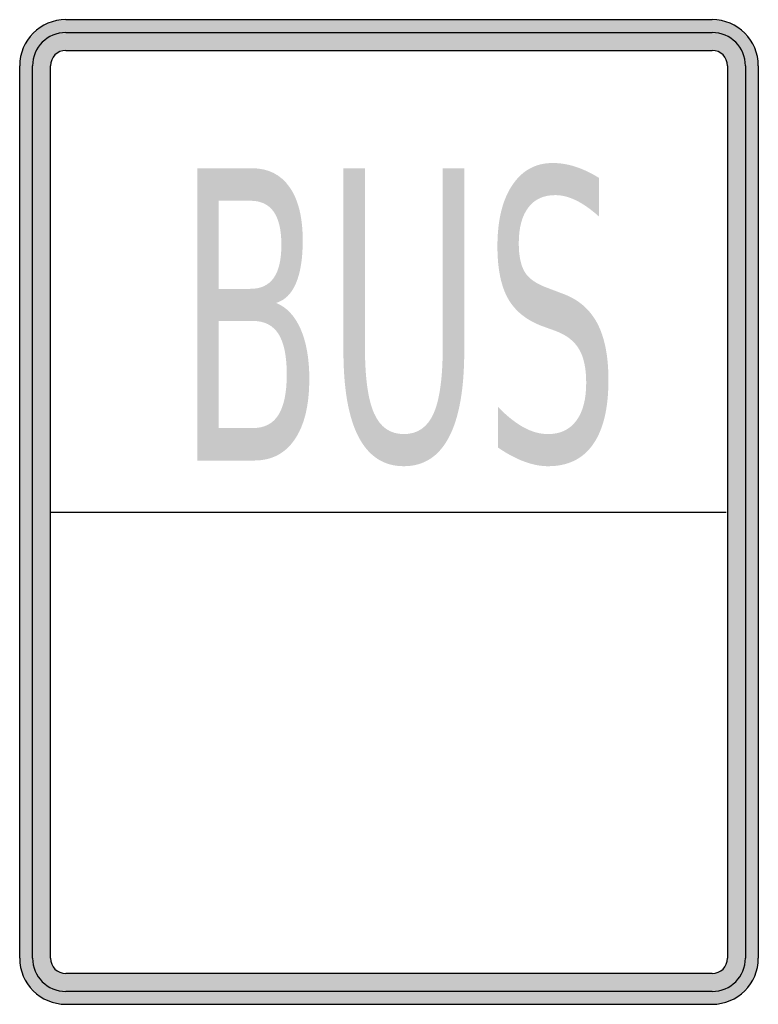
# Model space of a CAD drawing. Header units: inches. Extents: x -0.5 to 0.5, y -0.67 to 0.67.
import ezdxf

# ---------------------------------------------------------------- set-up
doc = ezdxf.new("R2010")
doc.units = ezdxf.units.IN
doc.header["$MEASUREMENT"] = 0

msp = doc.modelspace()

# ---------------------------------------------------------------- hatches: boundary and pattern name
h = msp.add_hatch(color=7)
h.paths.add_polyline_path([(-0.4376, 0.6667), (0.4376, 0.6667), (0.446, 0.666), (0.454, 0.6644), (0.4618, 0.6618), (0.4691, 0.6582), (0.4756, 0.6536), (0.4816, 0.6484), (0.4869, 0.6424), (0.4913, 0.6358), (0.4951, 0.6284), (0.4978, 0.6209), (0.4993, 0.6127), (0.5, 0.6042), (0.5, -0.6042), (0.4993, -0.6127), (0.4978, -0.6207), (0.4951, -0.6284), (0.4913, -0.6358), (0.4869, -0.6422), (0.4816, -0.6482), (0.4756, -0.6536), (0.4691, -0.658), (0.4618, -0.6618), (0.454, -0.6644), (0.446, -0.666), (0.4376, -0.6667), (-0.4376, -0.6667), (-0.446, -0.666), (-0.4542, -0.6644), (-0.4618, -0.6618), (-0.4691, -0.658), (-0.4758, -0.6536), (-0.4818, -0.6482), (-0.4869, -0.6422), (-0.4916, -0.6358), (-0.4951, -0.6284), (-0.4978, -0.6207), (-0.4993, -0.6127), (-0.5, -0.6042), (-0.5, 0.6042), (-0.4993, 0.6127), (-0.4978, 0.6209), (-0.4951, 0.6284), (-0.4916, 0.6358), (-0.4869, 0.6424), (-0.4818, 0.6484), (-0.4758, 0.6536), (-0.4691, 0.6582), (-0.4618, 0.6618), (-0.4542, 0.6644), (-0.446, 0.666), (-0.4376, 0.6667)])
h.paths.add_polyline_path([(-0.4584, -0.6042), (-0.4584, 0), (-0.4584, 0.6042), (-0.4576, 0.6098), (-0.4556, 0.6147), (-0.4522, 0.6189), (-0.448, 0.6222), (-0.4431, 0.6242), (-0.4376, 0.6249), (0.4376, 0.6249), (0.4431, 0.6242), (0.448, 0.6222), (0.4522, 0.6189), (0.4556, 0.6147), (0.4576, 0.6098), (0.4582, 0.6042), (0.4582, -0.6042), (0.4576, -0.6096), (0.4556, -0.6147), (0.4522, -0.6189), (0.448, -0.6222), (0.4431, -0.6242), (0.4376, -0.6249), (-0.4376, -0.6249), (-0.4431, -0.6242), (-0.448, -0.6222), (-0.4522, -0.6189), (-0.4556, -0.6147), (-0.4576, -0.6096), (-0.4584, -0.6042)], flags=0)
h = msp.add_hatch(color=7)
edge = h.paths.add_edge_path()
edge.add_line((0.2842, 0.4525), (0.2842, 0.4002))
edge.add_spline(control_points=[(0.2842, 0.4002), (0.2733, 0.41), (0.263, 0.4172), (0.2532, 0.422), (0.2434, 0.4268), (0.2341, 0.4291), (0.2251, 0.4291), (0.2092, 0.4291), (0.1971, 0.4235), (0.1885, 0.4122), (0.18, 0.4009), (0.1757, 0.3848), (0.1757, 0.3639), (0.1757, 0.3464), (0.1786, 0.3332), (0.1842, 0.3243), (0.1899, 0.3154), (0.2007, 0.3082), (0.2166, 0.3027)], knot_values=[0, 0, 0, 0, 1, 1, 1, 2, 2, 2, 3, 3, 3, 4, 4, 4, 5, 5, 5, 6, 6, 6, 6], degree=3, periodic=0)
edge.add_line((0.2166, 0.3027), (0.234, 0.2961))
edge.add_spline(control_points=[(0.234, 0.2961), (0.2556, 0.2885), (0.2715, 0.2751), (0.2818, 0.2559), (0.292, 0.2367), (0.2971, 0.2111), (0.2971, 0.1789), (0.2971, 0.1405), (0.2902, 0.1115), (0.2763, 0.0917), (0.2625, 0.0719), (0.2422, 0.062), (0.2153, 0.062), (0.2052, 0.062), (0.1944, 0.0641), (0.183, 0.0683), (0.1716, 0.0726), (0.1598, 0.0789), (0.1476, 0.0872)], knot_values=[0, 0, 0, 0, 1, 1, 1, 2, 2, 2, 3, 3, 3, 4, 4, 4, 5, 5, 5, 6, 6, 6, 6], degree=3, periodic=0)
edge.add_line((0.1476, 0.0872), (0.1476, 0.1423))
edge.add_spline(control_points=[(0.1476, 0.1423), (0.1594, 0.1301), (0.1709, 0.1209), (0.1821, 0.1147), (0.1933, 0.1086), (0.2044, 0.1055), (0.2153, 0.1055), (0.2318, 0.1055), (0.2445, 0.1115), (0.2535, 0.1235), (0.2625, 0.1355), (0.267, 0.1526), (0.267, 0.1749), (0.267, 0.1944), (0.2638, 0.2096), (0.2573, 0.2205), (0.2509, 0.2315), (0.2403, 0.2397), (0.2255, 0.2452)], knot_values=[0, 0, 0, 0, 1, 1, 1, 2, 2, 2, 3, 3, 3, 4, 4, 4, 5, 5, 5, 6, 6, 6, 6], degree=3, periodic=0)
edge.add_line((0.2255, 0.2452), (0.208, 0.2515))
edge.add_spline(control_points=[(0.208, 0.2515), (0.1864, 0.2595), (0.1708, 0.2719), (0.1612, 0.2889), (0.1516, 0.3059), (0.1468, 0.3295), (0.1468, 0.3597), (0.1468, 0.3947), (0.1534, 0.4223), (0.1668, 0.4424), (0.1801, 0.4625), (0.1984, 0.4726), (0.2217, 0.4726), (0.2318, 0.4726), (0.242, 0.4709), (0.2524, 0.4676), (0.2628, 0.4642), (0.2734, 0.4592), (0.2842, 0.4525)], knot_values=[0, 0, 0, 0, 1, 1, 1, 2, 2, 2, 3, 3, 3, 4, 4, 4, 5, 5, 5, 6, 6, 6, 6], degree=3, periodic=0)
h = msp.add_hatch(color=7)
edge = h.paths.add_edge_path()
edge.add_line((-0.2595, 0.4655), (-0.1857, 0.4655))
edge.add_spline(control_points=[(-0.1857, 0.4655), (-0.1636, 0.4655), (-0.1466, 0.457), (-0.1347, 0.44), (-0.1227, 0.423), (-0.1168, 0.3989), (-0.1168, 0.3676), (-0.1168, 0.3434), (-0.1198, 0.3242), (-0.1259, 0.3099), (-0.132, 0.2955), (-0.141, 0.2866), (-0.1529, 0.2831)], knot_values=[0, 0, 0, 0, 1, 1, 1, 2, 2, 2, 3, 3, 3, 4, 4, 4, 4], degree=3, periodic=0)
edge.add_spline(control_points=[(-0.1529, 0.2831), (-0.1386, 0.2774), (-0.1275, 0.2656), (-0.1196, 0.2477), (-0.1118, 0.2297), (-0.1079, 0.2073), (-0.1079, 0.1805), (-0.1079, 0.1451), (-0.1144, 0.1178), (-0.1274, 0.0986), (-0.1403, 0.0793), (-0.1588, 0.0697), (-0.1828, 0.0697)], knot_values=[0, 0, 0, 0, 1, 1, 1, 2, 2, 2, 3, 3, 3, 4, 4, 4, 4], degree=3, periodic=0)
edge.add_line((-0.1828, 0.0697), (-0.2595, 0.0697))
edge.add_line((-0.2595, 0.0697), (-0.2595, 0.4655))
edge = h.paths.add_edge_path(flags=0)
edge.add_line((-0.2305, 0.2587), (-0.2305, 0.1137))
edge.add_line((-0.2305, 0.1137), (-0.1842, 0.1137))
edge.add_spline(control_points=[(-0.1842, 0.1137), (-0.1686, 0.1137), (-0.1571, 0.1196), (-0.1496, 0.1316), (-0.1422, 0.1435), (-0.1384, 0.1618), (-0.1384, 0.1863), (-0.1384, 0.2111), (-0.1422, 0.2293), (-0.1496, 0.2411), (-0.1571, 0.2528), (-0.1686, 0.2587), (-0.1842, 0.2587)], knot_values=[0, 0, 0, 0, 1, 1, 1, 2, 2, 2, 3, 3, 3, 4, 4, 4, 4], degree=3, periodic=0)
edge.add_line((-0.1842, 0.2587), (-0.2305, 0.2587))
edge = h.paths.add_edge_path(flags=0)
edge.add_line((-0.2305, 0.4215), (-0.2305, 0.3022))
edge.add_line((-0.2305, 0.3022), (-0.1877, 0.3022))
edge.add_spline(control_points=[(-0.1877, 0.3022), (-0.1736, 0.3022), (-0.1631, 0.3071), (-0.1561, 0.3169), (-0.1492, 0.3267), (-0.1457, 0.3417), (-0.1457, 0.3618), (-0.1457, 0.3818), (-0.1492, 0.3967), (-0.1561, 0.4066), (-0.1631, 0.4165), (-0.1736, 0.4215), (-0.1877, 0.4215)], knot_values=[0, 0, 0, 0, 1, 1, 1, 2, 2, 2, 3, 3, 3, 4, 4, 4, 4], degree=3, periodic=0)
edge.add_line((-0.1877, 0.4215), (-0.2305, 0.4215))
h = msp.add_hatch(color=7)
edge = h.paths.add_edge_path()
edge.add_line((-0.0617, 0.4655), (-0.0326, 0.4655))
edge.add_line((-0.0326, 0.4655), (-0.0326, 0.225))
edge.add_spline(control_points=[(-0.0326, 0.225), (-0.0326, 0.1826), (-0.0285, 0.1521), (-0.0201, 0.1334), (-0.0118, 0.1148), (0.0016, 0.1055), (0.0202, 0.1055), (0.0387, 0.1055), (0.0521, 0.1148), (0.0604, 0.1334), (0.0687, 0.1521), (0.0728, 0.1826), (0.0728, 0.225)], knot_values=[0, 0, 0, 0, 1, 1, 1, 2, 2, 2, 3, 3, 3, 4, 4, 4, 4], degree=3, periodic=0)
edge.add_line((0.0728, 0.225), (0.0728, 0.4655))
edge.add_line((0.0728, 0.4655), (0.1019, 0.4655))
edge.add_line((0.1019, 0.4655), (0.1019, 0.2184))
edge.add_spline(control_points=[(0.1019, 0.2184), (0.1019, 0.1668), (0.095, 0.1278), (0.0813, 0.1015), (0.0675, 0.0752), (0.0471, 0.062), (0.0202, 0.062), (-0.0069, 0.062), (-0.0273, 0.0752), (-0.0411, 0.1015), (-0.0549, 0.1278), (-0.0617, 0.1668), (-0.0617, 0.2184)], knot_values=[0, 0, 0, 0, 1, 1, 1, 2, 2, 2, 3, 3, 3, 4, 4, 4, 4], degree=3, periodic=0)
edge.add_line((-0.0617, 0.2184), (-0.0617, 0.4655))

# ---------------------------------------------------------------- linework, layer by layer
at = {"color": 7}
for p, q in [((-0.4375, 0.6667), (0.4375, 0.6667)), ((-0.4375, 0.6493), (0.4375, 0.6493)), ((-0.4375, 0.625), (0.4375, 0.625)), ((-0.5, -0.6041), (-0.5, 0.6042)), ((-0.4826, -0.6041), (-0.4826, 0.6042)), ((-0.4584, -0.6041), (-0.4584, 0.6042)), ((0.4583, 0.6042), (0.4583, -0.6041)), ((0.4826, 0.6042), (0.4826, -0.6041)), ((0.5, 0.6042), (0.5, -0.6041)), ((-0.4584, 0), (0.4566, 0)), ((0.4375, -0.6249), (-0.4375, -0.6249)), ((0.4375, -0.6493), (-0.4375, -0.6493)), ((0.4375, -0.6667), (-0.4375, -0.6667))]:
    msp.add_line(p, q, dxfattribs=at)
for points in [[(-0.4375, 0.6667), (-0.472, 0.6667), (-0.5, 0.6387), (-0.5, 0.6042)], [(0.5, 0.6042), (0.5, 0.6387), (0.472, 0.6667), (0.4375, 0.6667)], [(-0.4375, 0.6493), (-0.4624, 0.6493), (-0.4826, 0.6291), (-0.4826, 0.6042)], [(0.4826, 0.6042), (0.4826, 0.6291), (0.4624, 0.6493), (0.4375, 0.6493)], [(-0.4375, 0.625), (-0.449, 0.625), (-0.4583, 0.6157), (-0.4583, 0.6042)], [(0.4583, 0.6042), (0.4583, 0.6157), (0.449, 0.625), (0.4375, 0.625)], [(-0.5, -0.6041), (-0.5, -0.6386), (-0.472, -0.6666), (-0.4375, -0.6666)], [(-0.4826, -0.6041), (-0.4826, -0.629), (-0.4624, -0.6493), (-0.4375, -0.6493)], [(-0.4583, -0.6041), (-0.4583, -0.6156), (-0.449, -0.625), (-0.4375, -0.625)], [(0.4375, -0.6666), (0.472, -0.6666), (0.5, -0.6386), (0.5, -0.6041)], [(0.4375, -0.6493), (0.4624, -0.6493), (0.4826, -0.629), (0.4826, -0.6041)], [(0.4375, -0.625), (0.449, -0.625), (0.4583, -0.6156), (0.4583, -0.6041)]]:
    msp.add_open_spline(points, degree=3, dxfattribs=at)

doc.saveas('drawing.dxf')
